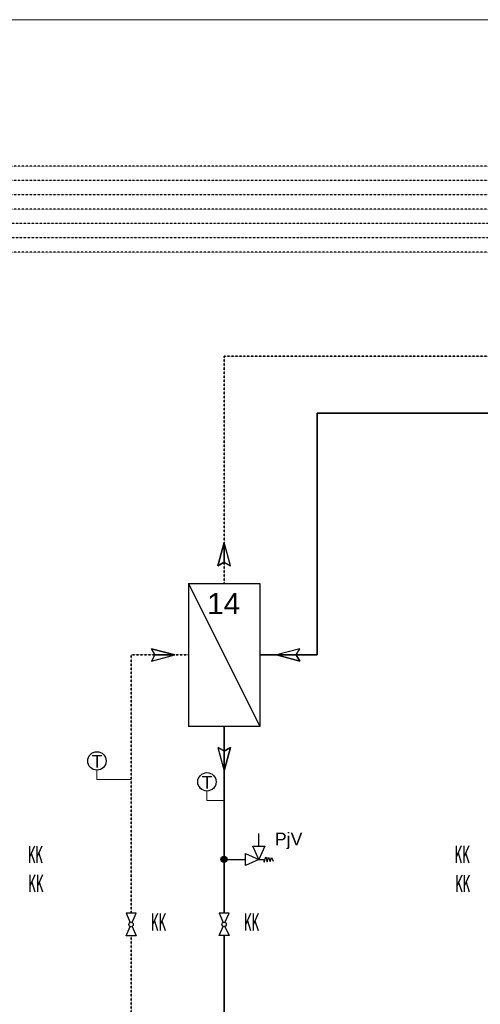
# Model space of a CAD drawing. Header units: millimetres. Extents: x -98431657 to -98227415, y -465497820 to -465456067.
# Tile 45 of 62: x -98400676 to -98399318, y -465485875 to -465482970. Entities that reach past the tile are written whole.
import ezdxf

# ---------------------------------------------------------------- set-up
doc = ezdxf.new("R2010")
doc.units = ezdxf.units.MM
doc.linetypes.add('Carkovana 0.5x', pattern=[0.14, 0.1, -0.04])
doc.linetypes.add('Teckovana', pattern=[0.06, 0, -0.06])
for name, color, linetype, lineweight in [('Aktivní chlazení', 7, 'Continuous', 25), ('Pasivní chlazení', 7, 'Continuous', 25), ('základ', 7, 'Continuous', 25)]:
    doc.layers.add(name, color=color, linetype=linetype, lineweight=lineweight)
doc.styles.add('ARIAL', font='arial.ttf')
doc.styles.add('ROMANS', font='romans__.ttf')

msp = doc.modelspace()

# ---------------------------------------------------------------- hatches: boundary and pattern name
at = {"layer": 'Aktivní chlazení', "true_color": 0x000000}
msp.add_hatch(color=18, dxfattribs=at).paths.add_polyline_path([(-98400064.3, -465485447.6), (-98400064.5, -465485445.8), (-98400065.1, -465485444), (-98400066, -465485442.4), (-98400067.2, -465485441), (-98400068.7, -465485439.8), (-98400070.3, -465485439), (-98400072.2, -465485438.5), (-98400074, -465485438.4), (-98400075.9, -465485438.7), (-98400077.6, -465485439.4), (-98400079.2, -465485440.4), (-98400080.5, -465485441.6), (-98400081.6, -465485443.2), (-98400082.3, -465485444.9), (-98400082.7, -465485446.7), (-98400082.7, -465485448.6), (-98400082.3, -465485450.4), (-98400081.6, -465485452.1), (-98400080.5, -465485453.7), (-98400079.2, -465485454.9), (-98400077.6, -465485455.9), (-98400075.9, -465485456.6), (-98400074, -465485456.9), (-98400072.2, -465485456.8), (-98400070.3, -465485456.3), (-98400068.7, -465485455.5), (-98400067.2, -465485454.3), (-98400066, -465485452.9), (-98400065.1, -465485451.3), (-98400064.5, -465485449.5)])

# ---------------------------------------------------------------- linework, layer by layer
at = {"color": 0, "linetype": 'Continuous', "lineweight": 13}
for p, q in [((-98400448.7, -465485183.9), (-98400448.7, -465485211.7)), ((-98400448.7, -465485211.7), (-98400347.8, -465485211.7)), ((-98400124.1, -465485245.7), (-98400124.1, -465485273.5)), ((-98400124.1, -465485273.5), (-98400073.5, -465485273.5))]:
    msp.add_line(p, q, dxfattribs=at)
at = {"layer": 'Aktivní chlazení', "linetype": 'Teckovana'}
for p, q in [((-98396613.8, -465483486.4), (-98404681.1, -465483486.4)), ((-98398345.1, -465483613.5), (-98404681.1, -465483613.5))]:
    msp.add_line(p, q, dxfattribs=at)
at = {"layer": 'Aktivní chlazení', "color": 171, "linetype": 'Carkovana 0.5x', "lineweight": 35, "true_color": 0x7070ff}
for p, q in [((-98398590.2, -465483962.3), (-98400073.5, -465483962.3)), ((-98400073.5, -465484633.3), (-98400073.5, -465483962.3)), ((-98400179, -465484844.2), (-98400347.8, -465484844.2)), ((-98400347.8, -465484844.2), (-98400347.8, -465485606.5)), ((-98400347.8, -465485672.5), (-98400347.8, -465486120.9))]:
    msp.add_line(p, q, dxfattribs=at)
at = {"layer": 'Aktivní chlazení', "color": 1, "lineweight": 35}
for p, q in [((-98398702.5, -465484131.2), (-98399799.3, -465484131.2)), ((-98399799.3, -465484844.2), (-98399799.3, -465484131.2)), ((-98399968.1, -465484844.2), (-98399799.3, -465484844.2)), ((-98400073.5, -465485055.1), (-98400073.5, -465485606.4)), ((-98400073.5, -465485672.4), (-98400073.5, -465486289.7))]:
    msp.add_line(p, q, dxfattribs=at)
at = {"layer": 'Aktivní chlazení'}
for p, q in [((-98400073.5, -465484512.4), (-98400092, -465484581.3)), ((-98400073.5, -465484512.4), (-98400092, -465484581.3)), ((-98400073.5, -465484570.7), (-98400073.5, -465484512.4)), ((-98400055.1, -465484581.3), (-98400073.5, -465484512.4)), ((-98400073.5, -465484570.7), (-98400073.5, -465484512.4)), ((-98400055.1, -465484581.3), (-98400073.5, -465484512.4)), ((-98400092, -465484581.3), (-98400073.5, -465484570.7)), ((-98400092, -465484581.3), (-98400073.5, -465484570.7)), ((-98400073.5, -465484570.7), (-98400055.1, -465484581.3)), ((-98400073.5, -465484570.7), (-98400055.1, -465484581.3)), ((-98400179, -465484633.3), (-98400179, -465485055.1)), ((-98400179, -465484633.3), (-98399968.1, -465484633.3)), ((-98400179, -465484633.3), (-98399968.1, -465485055.1)), ((-98399968.1, -465484633.3), (-98399968.1, -465485055.1)), ((-98400288, -465484825.7), (-98400277.5, -465484844.2)), ((-98400219.1, -465484844.2), (-98400288, -465484825.7)), ((-98400288, -465484825.7), (-98400277.5, -465484844.2)), ((-98400219.1, -465484844.2), (-98400288, -465484825.7)), ((-98399850.1, -465484825.7), (-98399919, -465484844.2)), ((-98399850.1, -465484825.7), (-98399919, -465484844.2)), ((-98399860.6, -465484844.2), (-98399850.1, -465484825.7)), ((-98399860.6, -465484844.2), (-98399850.1, -465484825.7)), ((-98400277.5, -465484844.2), (-98400288, -465484862.7)), ((-98400288, -465484862.7), (-98400219.1, -465484844.2)), ((-98400277.5, -465484844.2), (-98400288, -465484862.7)), ((-98400288, -465484862.7), (-98400219.1, -465484844.2)), ((-98400277.5, -465484844.2), (-98400219.1, -465484844.2)), ((-98400277.5, -465484844.2), (-98400219.1, -465484844.2)), ((-98399919, -465484844.2), (-98399850.1, -465484862.7)), ((-98399860.6, -465484844.2), (-98399919, -465484844.2)), ((-98399919, -465484844.2), (-98399850.1, -465484862.7)), ((-98399860.6, -465484844.2), (-98399919, -465484844.2)), ((-98399850.1, -465484862.7), (-98399860.6, -465484844.2)), ((-98399850.1, -465484862.7), (-98399860.6, -465484844.2)), ((-98399968.1, -465485055.1), (-98400179, -465485055.1)), ((-98400073.5, -465485127.7), (-98400092, -465485117.1)), ((-98400092, -465485117.1), (-98400073.5, -465485186)), ((-98400073.5, -465485127.7), (-98400092, -465485117.1)), ((-98400092, -465485117.1), (-98400073.5, -465485186)), ((-98400055.1, -465485117.1), (-98400073.5, -465485127.7)), ((-98400073.5, -465485186), (-98400055.1, -465485117.1)), ((-98400055.1, -465485117.1), (-98400073.5, -465485127.7)), ((-98400073.5, -465485186), (-98400055.1, -465485117.1)), ((-98400073.5, -465485127.7), (-98400073.5, -465485186)), ((-98400073.5, -465485127.7), (-98400073.5, -465485186)), ((-98399971.4, -465485408.2), (-98399971.4, -465485371.4)), ((-98399955, -465485455.9), (-98399950.7, -465485440)), ((-98399950.7, -465485440), (-98399946.4, -465485454.8)), ((-98399946.4, -465485454.8), (-98399942.1, -465485441)), ((-98399942.1, -465485441), (-98399937.8, -465485453.8)), ((-98399937.8, -465485453.8), (-98399933.4, -465485442.1)), ((-98399933.4, -465485442.1), (-98399929.1, -465485452.7)), ((-98400073.5, -465485447.6), (-98400010.9, -465485447.6)), ((-98399971.4, -465485447.6), (-98399957.2, -465485447.6)), ((-98399957.2, -465485447.6), (-98399955, -465485455.9))]:
    msp.add_line(p, q, dxfattribs=at)
for points in [[(-98400073.5, -465484512.4), (-98400073.5, -465484570.7), (-98400092, -465484581.3), (-98400073.5, -465484512.4)], [(-98400073.5, -465484512.4), (-98400073.5, -465484570.7), (-98400092, -465484581.3), (-98400073.5, -465484512.4)], [(-98400219.1, -465484844.2), (-98400277.5, -465484844.2), (-98400288, -465484825.7), (-98400219.1, -465484844.2)], [(-98400219.1, -465484844.2), (-98400277.5, -465484844.2), (-98400288, -465484825.7), (-98400219.1, -465484844.2)], [(-98399919, -465484844.2), (-98399860.6, -465484844.2), (-98399850.1, -465484862.7), (-98399919, -465484844.2)], [(-98399919, -465484844.2), (-98399860.6, -465484844.2), (-98399850.1, -465484862.7), (-98399919, -465484844.2)], [(-98400073.5, -465485186), (-98400073.5, -465485127.7), (-98400055.1, -465485117.1), (-98400073.5, -465485186)], [(-98400073.5, -465485186), (-98400073.5, -465485127.7), (-98400055.1, -465485117.1), (-98400073.5, -465485186)], [(-98399971.4, -465485447.6), (-98400010.9, -465485465.4), (-98400010.9, -465485429.9), (-98399971.4, -465485447.6), (-98399989.2, -465485408.2), (-98399953.7, -465485408.2), (-98399971.4, -465485447.6)]]:
    msp.add_lwpolyline(points, close=True, dxfattribs=at)
for points in [[(-98400345.1, -465485633.6), (-98400332.9, -465485606.5), (-98400362.6, -465485606.5), (-98400350.4, -465485633.6)], [(-98400070.9, -465485633.5), (-98400058.7, -465485606.4), (-98400088.4, -465485606.4), (-98400076.2, -465485633.5)], [(-98400345.1, -465485645.4), (-98400332.9, -465485672.5), (-98400362.6, -465485672.5), (-98400350.4, -465485645.4)], [(-98400070.9, -465485645.3), (-98400058.7, -465485672.4), (-98400088.4, -465485672.4), (-98400076.2, -465485645.3)]]:
    msp.add_lwpolyline(points, dxfattribs=at)
for centre, radius in [((-98400073.5, -465485447.6), 9.22), ((-98400347.8, -465485639.5), 6.5), ((-98400073.5, -465485639.4), 6.5)]:
    msp.add_circle(centre, radius, dxfattribs=at)
at = {"layer": 'Pasivní chlazení'}
for centre in [(-98400448.7, -465485156.9), (-98400124.1, -465485218.6)]:
    msp.add_circle(centre, 27.1, dxfattribs=at)
at = {"layer": 'základ', "linetype": 'Teckovana'}
for p, q in [((-98395552.6, -465483401.5), (-98404681.1, -465483401.5)), ((-98396059, -465483443.9), (-98404681.1, -465483443.9)), ((-98397219.8, -465483528.6), (-98404681.1, -465483528.6)), ((-98397760.1, -465483571), (-98404681.1, -465483571)), ((-98398913.2, -465483655.6), (-98404681.1, -465483655.6))]:
    msp.add_line(p, q, dxfattribs=at)
at = {"layer": 'základ', "linetype": 'Continuous', "lineweight": 13}
msp.add_lwpolyline([(-98408189.5, -465482969.7), (-98387164.5, -465482969.7), (-98387164.5, -465497819.7), (-98408189.5, -465497819.7), (-98408189.5, -465482969.7)], close=True, dxfattribs=at)

# ---------------------------------------------------------------- texts
at = {"color": 0, "linetype": 'Continuous', "lineweight": 13, "style": 'ARIAL'}
for s, insert, char_height, width, attachment_point in [('{\\fArial|i0|b0;\\H62.500000;\\W1.000000;\\C7;14}\\P', (-98400123.3, -465484723.8), 62.5, 127.697, 7), ('{\\fArial|i0|b0;\\H37.500000;\\W1.000000;\\C7;PjV}\\P', (-98399924, -465485368.4), 37.5, 100.594, 1)]:
    msp.add_mtext(s, dxfattribs=dict(at, insert=insert, char_height=char_height, width=width, attachment_point=attachment_point))
at = {"color": 5, "linetype": 'Continuous', "lineweight": 35, "char_height": 37.5, "width": 50.236, "attachment_point": 1, "style": 'ARIAL'}
for insert in [(-98400464.2, -465485139.5), (-98400139.6, -465485201.2)]:
    msp.add_mtext('{\\fArial|i0|b0;\\H37.500000;\\W1.000000;\\C5;T}\\P', dxfattribs=dict(at, insert=insert))
at = {"layer": 'Aktivní chlazení', "char_height": 50, "width": 70.486, "attachment_point": 4, "style": 'ROMANS'}
for insert in [(-98400288.5, -465485632.2), (-98400014.3, -465485632)]:
    msp.add_mtext('\\W0.49;KK', dxfattribs=dict(at, insert=insert))
at = {"layer": 'Pasivní chlazení', "char_height": 50, "width": 70.486, "attachment_point": 4, "style": 'ROMANS'}
for insert in [(-98400651.8, -465485433), (-98400650.5, -465485517.9)]:
    msp.add_mtext('\\W0.49;KK', dxfattribs=dict(at, insert=insert))
at = {"layer": 'základ', "char_height": 50, "width": 70.486, "attachment_point": 4, "style": 'ROMANS'}
for insert in [(-98399393.1, -465485432.1), (-98399391.5, -465485518.5)]:
    msp.add_mtext('\\W0.49;KK', dxfattribs=dict(at, insert=insert))

doc.saveas('drawing.dxf')
